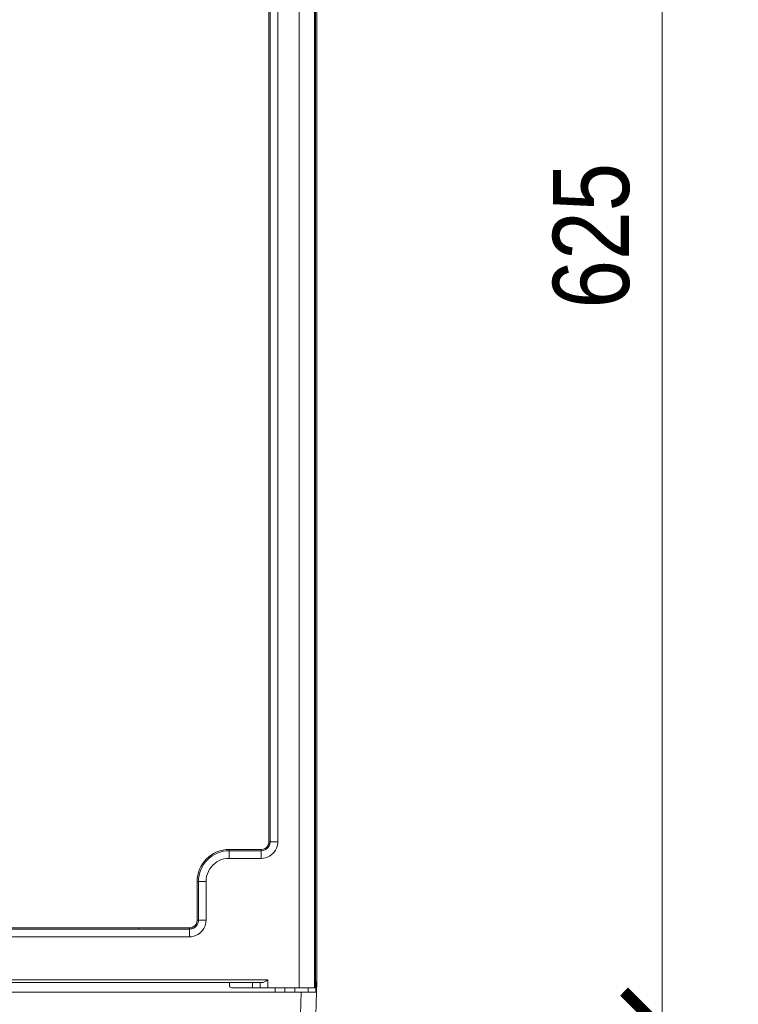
# Model space of a CAD drawing. Header units: millimetres. Extents: x 8901 to 12997, y -34 to 2093.
# Tile 17 of 18: x 12714 to 12997, y 1396 to 1784. Entities that reach past the tile are written whole.
import ezdxf

# ---------------------------------------------------------------- set-up
doc = ezdxf.new("R2010")
doc.units = ezdxf.units.MM
doc.header["$MEASUREMENT"] = 0
doc.layers.get('DEFPOINTS').update_dxf_attribs({"color": 6})
doc.layers.add('SCHEMAT', color=7, linetype='Continuous', lineweight=9)
doc.styles.add('ArialN', font='ARIALN.TTF')
doc.dimstyles.new('Skala 20', dxfattribs={"dimscale": 20, "dimtxt": 1.5, "dimasz": 1.5, "dimexe": 1.5, "dimexo": 1, "dimtad": 1, "dimdec": 1, "dimrnd": 1, "dimdsep": 46, "dimtxsty": 'ArialN', "dimblk": 'ARCHTICK', "dimcen": 2.5, "dimdle": 1, "dimclrd": 256, "dimclrt": 256, "dimadec": 0, "dimazin": 0, "dimtfac": 1, "dimtdec": 1, "dimtmove": 0, "dimatfit": 3, "dimfxl": 1, "dimlwd": -1, "dimlwe": -1, "dimarcsym": 0})

# ---------------------------------------------------------------- blocks, each defined once
blk = doc.blocks.new('_ArchTick')
at = {"color": 0, "linetype": 'ByBlock', "const_width": 0.15}
blk.add_lwpolyline([(-0.5, -0.5), (0.5, 0.5)], dxfattribs=at)
blk = doc.blocks.new('*D13')
at = {"layer": 'DEFPOINTS', "color": 0, "lineweight": -2, "ltscale": 2, "transparency": 16777216}
for p in [(12805.09, 1386.41), (12967.36, 1386.41), (12824.63, 516.36)]:
    blk.add_point(p, dxfattribs=at)
at = {"layer": 'SCHEMAT', "ltscale": 2, "transparency": 16777216}
blk.add_line((12967.36, 496.36), (12967.36, 1406.41), dxfattribs=at)
at = {"layer": 'SCHEMAT', "color": 0, "ltscale": 2, "transparency": 16777216}
for p, q in [((12825.09, 1386.41), (12997.36, 1386.41)), ((12844.63, 516.36), (12997.36, 516.36))]:
    blk.add_line(p, q, dxfattribs=at)
at = {"layer": 'SCHEMAT', "ltscale": 2, "transparency": 16777216, "xscale": 30, "yscale": 30, "zscale": 30}
for p, rotation in [((12967.36, 1386.41), 90), ((12967.36, 516.36), 270)]:
    blk.add_blockref('_ArchTick', p, dxfattribs=dict(at, rotation=rotation))
at = {"layer": 'SCHEMAT', "lineweight": -2, "ltscale": 2, "transparency": 16777216, "insert": (12939.54, 951.38), "char_height": 30, "attachment_point": 5, "rotation": 90, "style": 'ArialN'}
blk.add_mtext('870', dxfattribs=at)
blk = doc.blocks.new('*D14')
at = {"layer": 'DEFPOINTS', "color": 0, "lineweight": -2, "ltscale": 2, "transparency": 16777216}
for p in [(12824.77, 2011.45), (12967.36, 2011.45), (12805.09, 1386.41)]:
    blk.add_point(p, dxfattribs=at)
at = {"layer": 'SCHEMAT', "ltscale": 2, "transparency": 16777216}
blk.add_line((12967.36, 1366.41), (12967.36, 2031.45), dxfattribs=at)
at = {"layer": 'SCHEMAT', "color": 0, "ltscale": 2, "transparency": 16777216}
for p, q in [((12844.77, 2011.45), (12997.36, 2011.45)), ((12825.09, 1386.41), (12997.36, 1386.41))]:
    blk.add_line(p, q, dxfattribs=at)
at = {"layer": 'SCHEMAT', "ltscale": 2, "transparency": 16777216, "xscale": 30, "yscale": 30, "zscale": 30}
for p, rotation in [((12967.36, 2011.45), 90), ((12967.36, 1386.41), 270)]:
    blk.add_blockref('_ArchTick', p, dxfattribs=dict(at, rotation=rotation))
at = {"layer": 'SCHEMAT', "lineweight": -2, "ltscale": 2, "transparency": 16777216, "insert": (12939.54, 1698.93), "char_height": 30, "attachment_point": 5, "rotation": 90, "style": 'ArialN'}
blk.add_mtext('625', dxfattribs=at)

msp = doc.modelspace()

# ---------------------------------------------------------------- linework, layer by layer
at = {"layer": 'SCHEMAT'}
for p, q in [((12824.42, 1402.87), (12824.42, 1996.61)), ((12824.42, 1402.87), (12824.42, 1996.61)), ((12830.47, 1996.61), (12830.47, 1402.87)), ((12830.47, 1996.61), (12830.47, 1402.87)), ((12830.82, 1402.87), (12830.82, 1996.61)), ((12830.82, 1402.87), (12830.82, 1996.61)), ((12830.92, 1992.77), (12830.92, 1405.09)), ((12830.92, 1992.77), (12830.92, 1405.09)), ((12831.43, 1992.77), (12831.43, 1405.09)), ((12812.53, 1460.42), (12812.53, 1969.75)), ((12812.53, 1460.42), (12812.53, 1969.75)), ((12813.03, 1969.75), (12813.03, 1460.42)), ((12813.03, 1969.75), (12813.03, 1460.42)), ((12816.03, 1969.75), (12816.03, 1460.42)), ((12816.03, 1969.75), (12816.03, 1460.42)), ((12793.19, 1456.82), (12794.39, 1457.11)), ((12793.19, 1456.82), (12794.39, 1457.11)), ((12794.39, 1457.11), (12795.61, 1457.3)), ((12794.39, 1457.11), (12795.61, 1457.3)), ((12795.61, 1457.3), (12796.84, 1457.36)), ((12795.61, 1457.3), (12796.84, 1457.36)), ((12796.84, 1457.36), (12796.84, 1457.21)), ((12796.84, 1457.36), (12796.84, 1457.21)), ((12796.84, 1457.36), (12809.47, 1457.36)), ((12796.84, 1457.36), (12809.47, 1457.36)), ((12796.84, 1457.21), (12796.84, 1457.08)), ((12796.84, 1457.21), (12796.84, 1457.08)), ((12796.84, 1457.08), (12796.84, 1456.98)), ((12796.84, 1457.08), (12796.84, 1456.98)), ((12809.47, 1457.36), (12810.26, 1457.46)), ((12809.47, 1457.36), (12810.26, 1457.46)), ((12809.47, 1457.36), (12809.47, 1457.21)), ((12809.47, 1457.36), (12809.47, 1457.21)), ((12809.47, 1457.21), (12809.47, 1457.08)), ((12809.47, 1457.21), (12809.47, 1457.08)), ((12809.47, 1456.98), (12809.47, 1457.08)), ((12809.47, 1456.98), (12809.47, 1457.08)), ((12810.26, 1457.46), (12811, 1457.77)), ((12810.26, 1457.46), (12811, 1457.77)), ((12810.39, 1456.98), (12811.25, 1457.33)), ((12810.39, 1456.98), (12811.25, 1457.33)), ((12811, 1457.77), (12811.63, 1458.26)), ((12811, 1457.77), (12811.63, 1458.26)), ((12811.25, 1457.33), (12811.99, 1457.9)), ((12811.25, 1457.33), (12811.99, 1457.9)), ((12811.63, 1458.26), (12812.12, 1458.89)), ((12811.63, 1458.26), (12812.12, 1458.89)), ((12811.99, 1457.9), (12812.55, 1458.64)), ((12811.99, 1457.9), (12812.55, 1458.64)), ((12812.12, 1458.89), (12812.43, 1459.63)), ((12812.12, 1458.89), (12812.43, 1459.63)), ((12812.43, 1459.63), (12812.53, 1460.42)), ((12812.43, 1459.63), (12812.53, 1460.42)), ((12812.53, 1460.42), (12812.67, 1460.42)), ((12812.53, 1460.42), (12812.67, 1460.42)), ((12812.55, 1458.64), (12812.91, 1459.5)), ((12812.55, 1458.64), (12812.91, 1459.5)), ((12812.67, 1460.42), (12812.8, 1460.42)), ((12812.67, 1460.42), (12812.8, 1460.42)), ((12812.8, 1460.42), (12812.91, 1460.42)), ((12812.8, 1460.42), (12812.91, 1460.42)), ((12812.91, 1459.5), (12813.03, 1460.42)), ((12812.91, 1459.5), (12813.03, 1460.42)), ((12812.91, 1460.42), (12812.99, 1460.42)), ((12812.91, 1460.42), (12812.99, 1460.42)), ((12812.99, 1460.42), (12813.03, 1460.42)), ((12812.99, 1460.42), (12813.03, 1460.42)), ((12813.03, 1460.42), (12813.27, 1460.42)), ((12813.03, 1460.42), (12813.27, 1460.42)), ((12813.27, 1460.42), (12813.74, 1460.42)), ((12813.27, 1460.42), (12813.74, 1460.42)), ((12813.74, 1460.42), (12814.39, 1460.42)), ((12813.74, 1460.42), (12814.39, 1460.42)), ((12814.39, 1460.42), (12815.18, 1460.42)), ((12814.39, 1460.42), (12815.18, 1460.42)), ((12814.67, 1456.43), (12815.15, 1457.14)), ((12814.67, 1456.43), (12815.15, 1457.14)), ((12815.15, 1457.14), (12815.53, 1457.91)), ((12815.15, 1457.14), (12815.53, 1457.91)), ((12815.18, 1460.42), (12816.03, 1460.42)), ((12815.18, 1460.42), (12816.03, 1460.42)), ((12815.53, 1457.91), (12815.8, 1458.72)), ((12815.53, 1457.91), (12815.8, 1458.72)), ((12815.8, 1458.72), (12815.97, 1459.56)), ((12815.8, 1458.72), (12815.97, 1459.56)), ((12815.97, 1459.56), (12816.03, 1460.42)), ((12815.97, 1459.56), (12816.03, 1460.42)), ((12787.12, 1452.75), (12787.95, 1453.67)), ((12787.12, 1452.75), (12787.95, 1453.67)), ((12787.5, 1452.44), (12788.3, 1453.32)), ((12787.5, 1452.44), (12788.3, 1453.32)), ((12787.95, 1453.67), (12788.86, 1454.5)), ((12787.95, 1453.67), (12788.86, 1454.5)), ((12788.3, 1453.32), (12789.18, 1454.11)), ((12788.3, 1453.32), (12789.18, 1454.11)), ((12788.86, 1454.5), (12789.85, 1455.24)), ((12788.86, 1454.5), (12789.85, 1455.24)), ((12789.18, 1454.11), (12790.13, 1454.82)), ((12789.18, 1454.11), (12790.13, 1454.82)), ((12789.85, 1455.24), (12790.91, 1455.87)), ((12789.85, 1455.24), (12790.91, 1455.87)), ((12790.13, 1454.82), (12791.15, 1455.43)), ((12790.13, 1454.82), (12791.15, 1455.43)), ((12790.91, 1455.87), (12792.03, 1456.4)), ((12790.91, 1455.87), (12792.03, 1456.4)), ((12791.15, 1455.43), (12792.22, 1455.94)), ((12791.15, 1455.43), (12792.22, 1455.94)), ((12792.03, 1456.4), (12793.19, 1456.82)), ((12792.03, 1456.4), (12793.19, 1456.82)), ((12792.22, 1455.94), (12793.34, 1456.34)), ((12792.22, 1455.94), (12793.34, 1456.34)), ((12792.9, 1452.96), (12793.84, 1453.35)), ((12792.9, 1452.96), (12793.84, 1453.35)), ((12793.34, 1456.34), (12794.49, 1456.63)), ((12793.34, 1456.34), (12794.49, 1456.63)), ((12793.84, 1453.35), (12794.82, 1453.63)), ((12793.84, 1453.35), (12794.82, 1453.63)), ((12794.49, 1456.63), (12795.66, 1456.8)), ((12794.49, 1456.63), (12795.66, 1456.8)), ((12794.82, 1453.63), (12795.83, 1453.8)), ((12794.82, 1453.63), (12795.83, 1453.8)), ((12795.66, 1456.8), (12796.84, 1456.86)), ((12795.66, 1456.8), (12796.84, 1456.86)), ((12795.83, 1453.8), (12796.84, 1453.86)), ((12795.83, 1453.8), (12796.84, 1453.86)), ((12796.84, 1456.98), (12796.84, 1456.9)), ((12796.84, 1456.98), (12796.84, 1456.9)), ((12796.84, 1456.9), (12796.84, 1456.86)), ((12796.84, 1456.9), (12796.84, 1456.86)), ((12796.84, 1456.86), (12796.84, 1456.61)), ((12796.84, 1456.86), (12809.47, 1456.86)), ((12796.84, 1456.86), (12796.84, 1456.61)), ((12796.84, 1456.86), (12809.47, 1456.86)), ((12796.84, 1456.61), (12796.84, 1456.15)), ((12796.84, 1456.61), (12796.84, 1456.15)), ((12796.84, 1456.15), (12796.84, 1455.5)), ((12796.84, 1456.15), (12796.84, 1455.5)), ((12796.84, 1455.5), (12796.84, 1454.71)), ((12796.84, 1455.5), (12796.84, 1454.71)), ((12796.84, 1454.71), (12796.84, 1453.86)), ((12796.84, 1454.71), (12796.84, 1453.86)), ((12796.84, 1453.86), (12809.47, 1453.86)), ((12796.84, 1453.86), (12809.47, 1453.86)), ((12809.47, 1456.86), (12810.39, 1456.98)), ((12809.47, 1456.98), (12809.47, 1456.9)), ((12809.47, 1456.98), (12809.47, 1456.9)), ((12809.47, 1456.86), (12810.39, 1456.98)), ((12809.47, 1456.86), (12809.47, 1456.9)), ((12809.47, 1456.86), (12809.47, 1456.9)), ((12809.47, 1456.86), (12809.47, 1456.61)), ((12809.47, 1456.86), (12809.47, 1456.61)), ((12809.47, 1456.61), (12809.47, 1456.15)), ((12809.47, 1456.61), (12809.47, 1456.15)), ((12809.47, 1456.15), (12809.47, 1455.5)), ((12809.47, 1456.15), (12809.47, 1455.5)), ((12809.47, 1454.71), (12809.47, 1455.5)), ((12809.47, 1454.71), (12809.47, 1455.5)), ((12809.47, 1454.71), (12809.47, 1453.86)), ((12809.47, 1454.71), (12809.47, 1453.86)), ((12809.47, 1453.86), (12810.32, 1453.91)), ((12809.47, 1453.86), (12810.32, 1453.91)), ((12810.32, 1453.91), (12811.16, 1454.08)), ((12810.32, 1453.91), (12811.16, 1454.08)), ((12811.16, 1454.08), (12811.98, 1454.36)), ((12811.16, 1454.08), (12811.98, 1454.36)), ((12811.98, 1454.36), (12812.75, 1454.74)), ((12811.98, 1454.36), (12812.75, 1454.74)), ((12812.75, 1454.74), (12813.46, 1455.22)), ((12812.75, 1454.74), (12813.46, 1455.22)), ((12813.46, 1455.22), (12814.11, 1455.78)), ((12813.46, 1455.22), (12814.11, 1455.78)), ((12814.11, 1455.78), (12814.67, 1456.43)), ((12814.11, 1455.78), (12814.67, 1456.43)), ((12784.8, 1448.42), (12785.22, 1449.59)), ((12784.8, 1448.42), (12785.22, 1449.59)), ((12785.22, 1449.59), (12785.74, 1450.71)), ((12785.22, 1449.59), (12785.74, 1450.71)), ((12785.28, 1448.28), (12785.68, 1449.4)), ((12785.28, 1448.28), (12785.68, 1449.4)), ((12785.68, 1449.4), (12786.19, 1450.47)), ((12785.68, 1449.4), (12786.19, 1450.47)), ((12785.74, 1450.71), (12786.38, 1451.76)), ((12785.74, 1450.71), (12786.38, 1451.76)), ((12786.19, 1450.47), (12786.79, 1451.49)), ((12786.19, 1450.47), (12786.79, 1451.49)), ((12786.38, 1451.76), (12787.12, 1452.75)), ((12786.38, 1451.76), (12787.12, 1452.75)), ((12786.79, 1451.49), (12787.5, 1452.44)), ((12786.79, 1451.49), (12787.5, 1452.44)), ((12788.66, 1448.71), (12789.15, 1449.61)), ((12788.66, 1448.71), (12789.15, 1449.61)), ((12789.15, 1449.61), (12789.74, 1450.44)), ((12789.15, 1449.61), (12789.74, 1450.44)), ((12789.74, 1450.44), (12790.42, 1451.2)), ((12789.74, 1450.44), (12790.42, 1451.2)), ((12790.42, 1451.2), (12791.18, 1451.88)), ((12790.42, 1451.2), (12791.18, 1451.88)), ((12791.18, 1451.88), (12792.01, 1452.47)), ((12791.18, 1451.88), (12792.01, 1452.47)), ((12792.01, 1452.47), (12792.9, 1452.96)), ((12792.01, 1452.47), (12792.9, 1452.96)), ((12784.26, 1444.77), (12784.32, 1446.01)), ((12784.26, 1444.77), (12784.32, 1446.01)), ((12784.32, 1446.01), (12784.5, 1447.23)), ((12784.32, 1446.01), (12784.5, 1447.23)), ((12784.5, 1447.23), (12784.8, 1448.42)), ((12784.5, 1447.23), (12784.8, 1448.42)), ((12784.76, 1444.77), (12784.82, 1445.95)), ((12784.76, 1444.77), (12784.82, 1445.95)), ((12784.82, 1445.95), (12784.99, 1447.13)), ((12784.82, 1445.95), (12784.99, 1447.13)), ((12784.99, 1447.13), (12785.28, 1448.28)), ((12784.99, 1447.13), (12785.28, 1448.28)), ((12787.76, 1444.77), (12787.81, 1445.79)), ((12787.76, 1444.77), (12787.81, 1445.79)), ((12787.81, 1445.79), (12787.98, 1446.79)), ((12787.81, 1445.79), (12787.98, 1446.79)), ((12787.98, 1446.79), (12788.27, 1447.77)), ((12787.98, 1446.79), (12788.27, 1447.77)), ((12788.27, 1447.77), (12788.66, 1448.71)), ((12788.27, 1447.77), (12788.66, 1448.71)), ((12784.26, 1444.77), (12784.4, 1444.77)), ((12784.26, 1429.52), (12784.26, 1444.77)), ((12784.26, 1444.77), (12784.4, 1444.77)), ((12784.26, 1429.52), (12784.26, 1444.77)), ((12784.4, 1444.77), (12784.53, 1444.77)), ((12784.4, 1444.77), (12784.53, 1444.77)), ((12784.53, 1444.77), (12784.64, 1444.77)), ((12784.53, 1444.77), (12784.64, 1444.77)), ((12784.64, 1444.77), (12784.72, 1444.77)), ((12784.64, 1444.77), (12784.72, 1444.77)), ((12784.72, 1444.77), (12784.76, 1444.77)), ((12784.72, 1444.77), (12784.76, 1444.77)), ((12784.76, 1444.77), (12785, 1444.77)), ((12784.76, 1444.77), (12784.76, 1429.52)), ((12784.76, 1444.77), (12785, 1444.77)), ((12784.76, 1444.77), (12784.76, 1429.52)), ((12785, 1444.77), (12785.47, 1444.77)), ((12785, 1444.77), (12785.47, 1444.77)), ((12785.47, 1444.77), (12786.12, 1444.77)), ((12785.47, 1444.77), (12786.12, 1444.77)), ((12786.12, 1444.77), (12786.9, 1444.77)), ((12786.12, 1444.77), (12786.9, 1444.77)), ((12786.9, 1444.77), (12787.76, 1444.77)), ((12786.9, 1444.77), (12787.76, 1444.77)), ((12787.76, 1444.77), (12787.76, 1429.52)), ((12787.76, 1444.77), (12787.76, 1429.52)), ((12693.09, 1426.46), (12761.25, 1426.46)), ((12693.09, 1426.46), (12761.25, 1426.46)), ((12761.25, 1426.34), (12761.25, 1426.46)), ((12761.25, 1426.46), (12781.19, 1426.46)), ((12761.25, 1426.34), (12761.25, 1426.46)), ((12761.25, 1426.46), (12781.19, 1426.46)), ((12761.25, 1426.23), (12761.25, 1426.34)), ((12761.25, 1426.23), (12761.25, 1426.34)), ((12761.25, 1426.13), (12761.25, 1426.23)), ((12761.25, 1426.13), (12761.25, 1426.23)), ((12761.25, 1426.05), (12761.25, 1426.13)), ((12761.25, 1426.05), (12761.25, 1426.13)), ((12781.19, 1426.46), (12781.99, 1426.56)), ((12781.19, 1426.46), (12781.99, 1426.56)), ((12781.19, 1426.46), (12781.19, 1426.34)), ((12781.19, 1426.46), (12781.19, 1426.34)), ((12781.19, 1426.23), (12781.19, 1426.34)), ((12781.19, 1426.23), (12781.19, 1426.34)), ((12781.19, 1426.23), (12781.19, 1426.13)), ((12781.19, 1426.23), (12781.19, 1426.13)), ((12781.19, 1426.05), (12781.19, 1426.13)), ((12781.19, 1426.05), (12781.19, 1426.13)), ((12781.19, 1425.96), (12782.12, 1426.08)), ((12781.19, 1425.96), (12782.12, 1426.08)), ((12781.99, 1426.56), (12782.73, 1426.87)), ((12781.99, 1426.56), (12782.73, 1426.87)), ((12782.12, 1426.08), (12782.98, 1426.44)), ((12782.12, 1426.08), (12782.98, 1426.44)), ((12782.73, 1426.87), (12783.36, 1427.36)), ((12782.73, 1426.87), (12783.36, 1427.36)), ((12782.98, 1426.44), (12783.71, 1427)), ((12782.98, 1426.44), (12783.71, 1427)), ((12783.36, 1427.36), (12783.85, 1427.99)), ((12783.36, 1427.36), (12783.85, 1427.99)), ((12783.71, 1427), (12784.28, 1427.74)), ((12783.71, 1427), (12784.28, 1427.74)), ((12783.85, 1427.99), (12784.16, 1428.73)), ((12783.85, 1427.99), (12784.16, 1428.73)), ((12784.16, 1428.73), (12784.26, 1429.52)), ((12784.16, 1428.73), (12784.26, 1429.52)), ((12784.26, 1429.52), (12784.4, 1429.52)), ((12784.26, 1429.52), (12784.4, 1429.52)), ((12784.28, 1427.74), (12784.64, 1428.6)), ((12784.28, 1427.74), (12784.64, 1428.6)), ((12784.4, 1429.52), (12784.53, 1429.52)), ((12784.4, 1429.52), (12784.53, 1429.52)), ((12784.53, 1429.52), (12784.64, 1429.52)), ((12784.53, 1429.52), (12784.64, 1429.52)), ((12784.64, 1428.6), (12784.76, 1429.52)), ((12784.64, 1428.6), (12784.76, 1429.52)), ((12784.64, 1429.52), (12784.72, 1429.52)), ((12784.64, 1429.52), (12784.72, 1429.52)), ((12784.72, 1429.52), (12784.76, 1429.52)), ((12784.72, 1429.52), (12784.76, 1429.52)), ((12784.76, 1429.52), (12785, 1429.52)), ((12784.76, 1429.52), (12785, 1429.52)), ((12785, 1429.52), (12785.47, 1429.52)), ((12785, 1429.52), (12785.47, 1429.52)), ((12785.47, 1429.52), (12786.12, 1429.52)), ((12785.47, 1429.52), (12786.12, 1429.52)), ((12786.12, 1429.52), (12786.9, 1429.52)), ((12786.12, 1429.52), (12786.9, 1429.52)), ((12786.4, 1425.53), (12786.88, 1426.24)), ((12786.4, 1425.53), (12786.88, 1426.24)), ((12786.88, 1426.24), (12787.26, 1427.01)), ((12786.88, 1426.24), (12787.26, 1427.01)), ((12786.9, 1429.52), (12787.76, 1429.52)), ((12786.9, 1429.52), (12787.76, 1429.52)), ((12787.26, 1427.01), (12787.53, 1427.82)), ((12787.26, 1427.01), (12787.53, 1427.82)), ((12787.53, 1427.82), (12787.7, 1428.67)), ((12787.53, 1427.82), (12787.7, 1428.67)), ((12787.7, 1428.67), (12787.76, 1429.52)), ((12787.7, 1428.67), (12787.76, 1429.52)), ((12489.89, 1422.96), (12781.19, 1422.96)), ((12489.89, 1422.96), (12781.19, 1422.96)), ((12693.09, 1425.96), (12761.25, 1425.96)), ((12693.09, 1425.96), (12761.25, 1425.96)), ((12761.25, 1425.99), (12761.25, 1426.05)), ((12761.25, 1425.99), (12761.25, 1426.05)), ((12761.25, 1425.96), (12761.25, 1425.99)), ((12761.25, 1425.96), (12761.25, 1425.99)), ((12761.25, 1425.96), (12781.19, 1425.96)), ((12761.25, 1425.96), (12781.19, 1425.96)), ((12781.19, 1426.05), (12781.19, 1425.99)), ((12781.19, 1426.05), (12781.19, 1425.99)), ((12781.19, 1425.99), (12781.19, 1425.96)), ((12781.19, 1425.99), (12781.19, 1425.96)), ((12781.19, 1425.96), (12781.19, 1425.72)), ((12781.19, 1425.96), (12781.19, 1425.72)), ((12781.19, 1425.72), (12781.19, 1425.25)), ((12781.19, 1425.72), (12781.19, 1425.25)), ((12781.19, 1425.25), (12781.19, 1424.6)), ((12781.19, 1425.25), (12781.19, 1424.6)), ((12781.19, 1424.6), (12781.19, 1423.81)), ((12781.19, 1424.6), (12781.19, 1423.81)), ((12781.19, 1423.81), (12781.19, 1422.96)), ((12781.19, 1423.81), (12781.19, 1422.96)), ((12781.19, 1422.96), (12782.05, 1423.02)), ((12781.19, 1422.96), (12782.05, 1423.02)), ((12782.05, 1423.02), (12782.89, 1423.18)), ((12782.05, 1423.02), (12782.89, 1423.18)), ((12782.89, 1423.18), (12783.71, 1423.46)), ((12782.89, 1423.18), (12783.71, 1423.46)), ((12783.71, 1423.46), (12784.48, 1423.84)), ((12783.71, 1423.46), (12784.48, 1423.84)), ((12784.48, 1423.84), (12785.19, 1424.32)), ((12784.48, 1423.84), (12785.19, 1424.32)), ((12785.19, 1424.32), (12785.84, 1424.88)), ((12785.19, 1424.32), (12785.84, 1424.88)), ((12785.84, 1424.88), (12786.4, 1425.53)), ((12785.84, 1424.88), (12786.4, 1425.53)), ((12458.94, 1406), (12812.14, 1406)), ((12458.94, 1406), (12812.14, 1406)), ((12461.2, 1404.99), (12809.88, 1404.99)), ((12797, 1404.99), (12797, 1403.88)), ((12797, 1403.88), (12797.03, 1403.62)), ((12797.03, 1403.62), (12797.13, 1403.37)), ((12797.13, 1403.37), (12797.29, 1403.16)), ((12797.29, 1403.16), (12797.5, 1403)), ((12797.5, 1403), (12797.74, 1402.9)), ((12797.74, 1402.9), (12798.01, 1402.87)), ((12798.01, 1402.87), (12806.08, 1402.87)), ((12806.08, 1402.87), (12806.08, 1404.99)), ((12806.08, 1402.87), (12806.08, 1404.99)), ((12806.08, 1402.87), (12806.87, 1402.87)), ((12806.87, 1402.87), (12807.6, 1402.87)), ((12807.6, 1402.87), (12808.22, 1402.87)), ((12808.22, 1402.87), (12808.71, 1402.87)), ((12808.71, 1402.87), (12809.01, 1402.87)), ((12809.01, 1402.87), (12809.11, 1402.87)), ((12809.11, 1402.87), (12809.11, 1404.99)), ((12809.11, 1402.87), (12809.22, 1402.87)), ((12809.22, 1402.87), (12809.52, 1402.87)), ((12809.52, 1402.87), (12810, 1402.87)), ((12809.88, 1404.99), (12810.05, 1405)), ((12809.88, 1404.99), (12810.05, 1405)), ((12810, 1402.87), (12810.63, 1402.87)), ((12810.05, 1405), (12810.23, 1405.04)), ((12810.05, 1405), (12810.23, 1405.04)), ((12810.23, 1405.04), (12810.72, 1405.23)), ((12810.23, 1405.04), (12810.72, 1405.23)), ((12810.63, 1402.87), (12811.36, 1402.87)), ((12810.72, 1405.23), (12811.35, 1405.55)), ((12810.72, 1405.23), (12811.35, 1405.55)), ((12811.35, 1405.55), (12812.14, 1406)), ((12811.35, 1405.55), (12812.14, 1406)), ((12811.36, 1402.87), (12812.14, 1402.87)), ((12812.14, 1406), (12812.14, 1402.87)), ((12812.14, 1406), (12812.14, 1402.87)), ((12812.14, 1402.87), (12824.42, 1402.87)), ((12814.94, 1402.87), (12814.94, 1401.25)), ((12818.8, 1402.87), (12818.8, 1401.25)), ((12818.8, 1402.87), (12818.8, 1401.25)), ((12822.67, 1401.25), (12822.67, 1402.87)), ((12824.42, 1402.87), (12825.93, 1402.87)), ((12825.93, 1402.87), (12827.35, 1402.87)), ((12827.35, 1402.87), (12828.59, 1402.87)), ((12827.35, 1402.87), (12830.47, 1402.87)), ((12828, 1402.87), (12828, 1401.25)), ((12828.59, 1402.87), (12829.55, 1402.87)), ((12829.55, 1402.87), (12830.19, 1402.87)), ((12830.19, 1402.87), (12830.47, 1402.87)), ((12830.47, 1402.87), (12830.82, 1402.87)), ((12830.82, 1405.09), (12831.02, 1405.09)), ((12831.02, 1401.25), (12831.02, 1405.09)), ((12831.02, 1401.25), (12831.02, 1405.09)), ((12831.02, 1405.09), (12831.43, 1405.09)), ((12831.29, 1401.25), (12831.43, 1405.09)), ((12831.43, 1405.09), (12831.43, 1405.09)), ((12438.04, 1401.25), (12825.24, 1401.25)), ((12824.77, 1387.87), (12825.24, 1401.25)), ((12824.77, 1387.87), (12825.24, 1401.25)), ((12825.24, 1401.25), (12826.7, 1401.25)), ((12825.24, 1401.25), (12826.7, 1401.25)), ((12826.7, 1401.25), (12828.02, 1401.25)), ((12828.02, 1401.25), (12829.12, 1401.25)), ((12829.12, 1401.25), (12830.04, 1401.25)), ((12830.04, 1401.25), (12830.72, 1401.25)), ((12830.72, 1401.25), (12831.13, 1401.25)), ((12830.83, 1387.87), (12831.29, 1401.25)), ((12831.13, 1401.25), (12831.26, 1401.25)), ((12831.13, 1401.25), (12831.26, 1401.25)), ((12831.26, 1401.25), (12831.29, 1401.25))]:
    msp.add_line(p, q, dxfattribs=at)

# ---------------------------------------------------------------- dimensions: what is measured, and where the dimension line sits
at = {"layer": 'SCHEMAT', "lineweight": -2, "ltscale": 2}
dim = msp.add_linear_dim(base=(12967.36, 2011.45), p1=(12805.09, 1386.41), p2=(12824.77, 2011.45), angle=90, dimstyle='Skala 20', override={"dimtmove": 1}, dxfattribs=at)
dim.commit()
dim.dimension.update_dxf_attribs({"geometry": '*D14', "text_midpoint": (12939.54, 1698.93)})
dim = msp.add_linear_dim(base=(12967.3589, 1386.4098), p1=(12824.6303, 516.3584), p2=(12805.0913, 1386.4098), angle=90, dimstyle='Skala 20', dxfattribs=at)
dim.commit()
dim.dimension.update_dxf_attribs({"geometry": '*D13', "text_midpoint": (12939.5417, 951.3841)})

doc.saveas('drawing.dxf')
